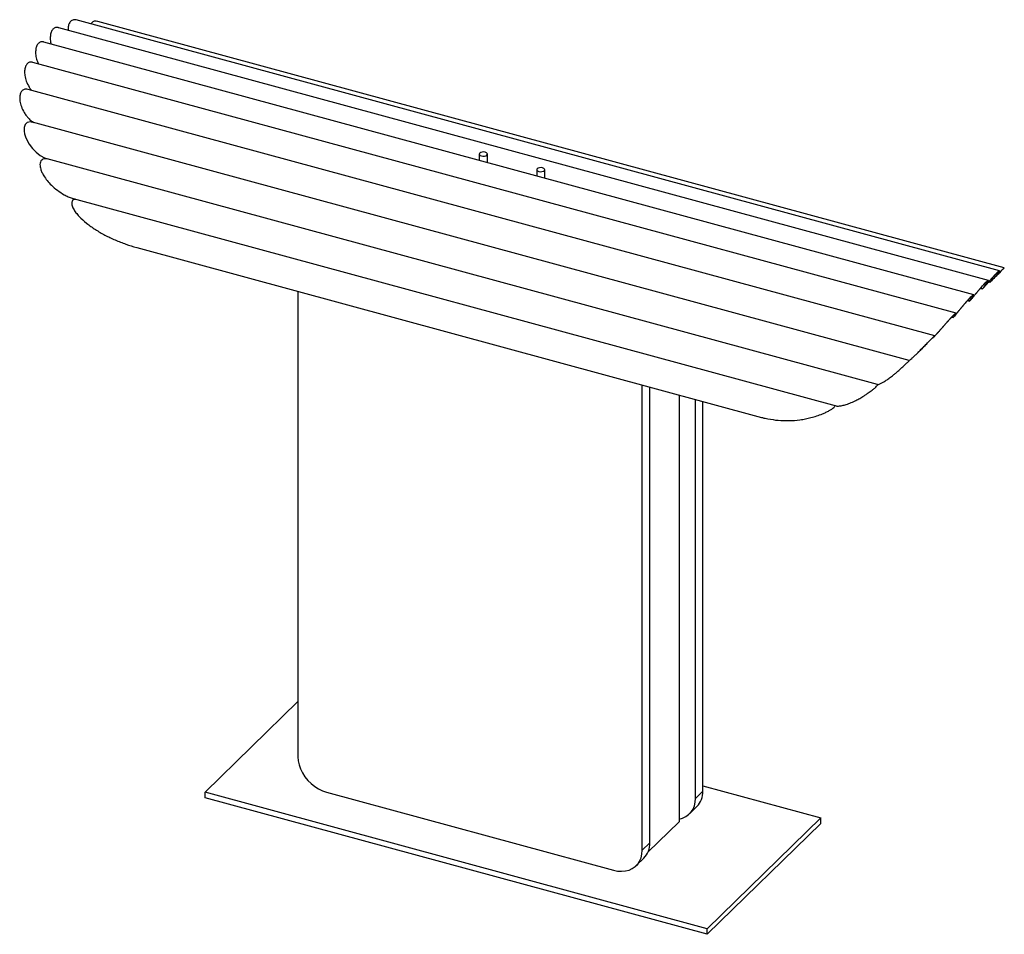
# Paper-space layout '_Trimétrica' of a CAD drawing. Header units: millimetres. Extents: x -609 to -2, y -524 to 40.
import ezdxf

# ---------------------------------------------------------------- set-up
doc = ezdxf.new("R2010")
doc.units = ezdxf.units.MM

psp = doc.layouts.new('_Trimétrica')

# ---------------------------------------------------------------- linework, layer by layer
at = {"color": 7, "linetype": 'Continuous', "lineweight": 25}
for p, q in [((-4.56, -114.71), (-573.64, 39.96)), ((-1.56, -112.86), (-560.47, 39.04)), ((-11.38, -120.56), (-584.51, 35.2)), ((-20.43, -129.39), (-593.58, 26.38)), ((-31.33, -140.81), (-600.39, 13.85)), ((-44.46, -154.74), (-603.37, -2.84)), ((-60.28, -170), (-600.7, -23.13)), ((-79.78, -184.8), (-591.6, -45.7)), ((-325.2, -42.71), (-325.2, -46.56)), ((-320.22, -47.91), (-320.21, -47.71)), ((-320.2, -47.68), (-320.2, -42.71)), ((-289.82, -52.32), (-289.82, -56.18)), ((-284.82, -57.29), (-284.82, -52.32)), ((-284.84, -57.53), (-284.83, -57.33)), ((-575.67, -70.09), (-105.25, -197.95)), ((-536.35, -100.36), (-151.19, -205.04)), ((-3.63, -115.16), (-3.41, -114.94)), ((-10.85, -121.11), (-10.01, -121.34)), ((-10.37, -121.69), (-10.01, -121.34)), ((-9.89, -121.23), (-10.21, -121.56)), ((-437.02, -127.35), (-437.02, -414.24)), ((-16.35, -125.53), (-15.09, -125.87)), ((-16.05, -125.18), (-14.79, -125.52)), ((-15.09, -125.87), (-14.79, -125.52)), ((-14.78, -125.59), (-15.09, -125.87)), ((-14.45, -125.22), (-14.78, -125.59)), ((-11.27, -121.59), (-10.95, -121.68)), ((-11.17, -121.48), (-10.37, -121.69)), ((-10.95, -121.68), (-10.79, -121.58)), ((-10.21, -121.56), (-10.37, -121.69)), ((-24.24, -133.05), (-23.01, -133.39)), ((-23.99, -132.77), (-22.78, -133.1)), ((-22.55, -132.93), (-23.01, -133.39)), ((-23.01, -133.39), (-22.78, -133.1)), ((-22.55, -132.93), (-22.31, -132.65)), ((-33.98, -143.26), (-33.12, -143.49)), ((-32.49, -142.84), (-33.12, -143.49)), ((-33.12, -143.49), (-32.9, -143.23)), ((-32.33, -142.64), (-32.49, -142.84)), ((-45.8, -156.01), (-45.57, -156.07)), ((-45.62, -155.85), (-45.41, -155.9)), ((-44.81, -155.31), (-45.57, -156.07)), ((-45.57, -156.07), (-45.41, -155.9)), ((-44.7, -155.19), (-44.81, -155.31)), ((-55.02, -165.32), (-54.76, -165.06)), ((-224.76, -471.92), (-224.76, -185.04)), ((-220.1, -467.37), (-220.1, -186.31)), ((-202.08, -191.21), (-202.08, -454.47)), ((-192, -440.07), (-192, -193.95)), ((-187.33, -435.51), (-187.33, -195.22)), ((-494.3, -436.2), (-437.02, -380.29)), ((-494.3, -439.62), (-494.3, -436.2)), ((-184.76, -520.32), (-494.3, -436.2)), ((-419.34, -436.19), (-242.45, -484.26)), ((-192, -440.07), (-187.33, -435.51)), ((-187.33, -432.27), (-114.75, -452)), ((-184.76, -523.75), (-494.3, -439.62)), ((-195.72, -449.57), (-191.05, -445.02)), ((-221.27, -473.2), (-202.08, -454.47)), ((-114.75, -452), (-184.76, -520.32)), ((-114.75, -455.43), (-114.75, -452)), ((-114.75, -455.43), (-184.76, -523.75)), ((-224.76, -471.92), (-220.1, -467.37)), ((-228.48, -481.43), (-223.82, -476.88)), ((-184.76, -523.75), (-184.76, -520.32))]:
    psp.add_line(p, q, dxfattribs=at)
at = {"color": 8, "linetype": 'Continuous', "lineweight": 25}
psp.add_line((-33.73, -143), (-32.9, -143.23), dxfattribs=at)
at = {"color": 7, "linetype": 'Continuous', "lineweight": 25, "flags": 128}
for points in [[(-600.73, -23.22), (-601.83, -22.92), (-603.88, -23.28), (-605.16, -24.51), (-605.77, -26.25), (-605.83, -28.48), (-605.54, -30.22), (-605, -32.03), (-603.99, -34.35), (-602.66, -36.63), (-600.72, -39.2), (-598.44, -41.55), (-596, -43.5), (-593.32, -45.04), (-591.6, -45.7), (-591.6, -45.7)], [(-320.49, -43.31), (-320.21, -42.83), (-320.31, -42.33), (-320.77, -41.88), (-321.53, -41.57), (-322.47, -41.42), (-323.44, -41.48), (-324.3, -41.72), (-324.91, -42.11), (-325.19, -42.59), (-325.09, -43.09), (-324.62, -43.53), (-323.87, -43.85), (-322.93, -43.99), (-321.96, -43.94), (-321.1, -43.7), (-320.49, -43.31)], [(-285.11, -52.92), (-284.83, -52.44), (-284.93, -51.94), (-285.4, -51.5), (-286.16, -51.18), (-287.09, -51.04), (-288.06, -51.09), (-288.92, -51.33), (-289.53, -51.72), (-289.81, -52.2), (-289.71, -52.7), (-289.25, -53.14), (-288.49, -53.46), (-287.55, -53.6), (-286.58, -53.55), (-285.73, -53.31), (-285.11, -52.92)], [(-437.02, -414.24), (-436.84, -416.73), (-436.31, -419.26), (-435.43, -421.79), (-434.22, -424.27), (-432.7, -426.64), (-430.92, -428.85), (-428.9, -430.87), (-426.68, -432.64), (-424.32, -434.14), (-421.85, -435.33), (-419.34, -436.19)], [(-242.45, -484.26), (-239.94, -484.77), (-237.47, -484.92), (-235.1, -484.71), (-232.89, -484.14), (-230.87, -483.22), (-229.08, -481.98), (-227.57, -480.43), (-226.36, -478.61), (-225.48, -476.56), (-224.94, -474.32), (-224.76, -471.92)]]:
    psp.add_lwpolyline(points, dxfattribs=at)
at = {"color": 7, "linetype": 'Continuous', "lineweight": 25}
for centre, radius, start, end in [((-200.39, -435.88), 13.06, 315.63816, 1.62759), ((-204.32, -440.67), 12.33, 280.43215, 2.82691), ((-233.16, -467.74), 13.06, 315.63816, 1.62759)]:
    psp.add_arc(centre, radius, start, end, dxfattribs=at)
for points, knots in [([(-573.64, 39.96), (-573.64, 39.96), (-574.07, 40.13), (-575.18, 40.17), (-576.78, 39.68), (-578.05, 38.02), (-578.73, 35.95), (-578.72, 34.35), (-578.72, 33.63)], [0, 0, 0, 0, 0.000215, 0.14742, 0.393996, 0.61221, 0.824858, 1, 1, 1, 1]), ([(-560.49, 38.97), (-561.05, 39.1), (-562.31, 39.38), (-563.79, 38.81), (-564.38, 37.85), (-564.6, 37.5)], [0, 0, 0, 0, 0.337231, 0.7624, 1, 1, 1, 1]), ([(-584.53, 35.13), (-584.65, 35.19), (-585.5, 35.58), (-586.92, 35.24), (-588.46, 34.02), (-589.42, 31.95), (-589.77, 29.32), (-589.68, 26.94), (-589.26, 25.55), (-589.14, 25.17)], [0, 0, 0, 0, 0.032986, 0.229924, 0.406793, 0.574096, 0.745328, 0.931524, 1, 1, 1, 1]), ([(-593.58, 26.36), (-593.64, 26.38), (-594.11, 26.56), (-595.24, 26.57), (-596.77, 25.99), (-598.03, 24.28), (-598.72, 21.94), (-598.8, 19.05), (-598.29, 15.89), (-597.43, 13.89), (-597.01, 12.93)], [0, 0, 0, 0, 0.014123, 0.105153, 0.260657, 0.401231, 0.539432, 0.685403, 0.847521, 1, 1, 1, 1]), ([(-600.39, 13.83), (-600.73, 13.91), (-601.46, 14.07), (-602.77, 13.88), (-604.13, 12.98), (-605.16, 11.07), (-605.61, 8.57), (-605.44, 5.54), (-604.53, 2.06), (-603.07, -0.87), (-601.85, -2.71), (-601.3, -3.32), (-601.21, -3.43)], [0, 0, 0, 0, 0.061251, 0.131768, 0.252212, 0.363177, 0.475316, 0.597041, 0.735451, 0.895893, 0.982183, 1, 1, 1, 1]), ([(-603.39, -2.94), (-603.87, -2.8), (-605.07, -2.47), (-606.68, -3.1), (-607.92, -4.63), (-608.53, -6.8), (-608.55, -9.51), (-607.86, -12.76), (-606.59, -15.73), (-605.09, -18.19), (-603.57, -20.16), (-601.79, -22), (-600.42, -22.93), (-599.76, -23.38)], [0, 0, 0, 0, 0.066695, 0.167812, 0.257479, 0.34411, 0.436827, 0.543085, 0.669596, 0.744491, 0.821082, 0.914286, 1, 1, 1, 1]), ([(-591.6, -45.7), (-592.24, -45.64), (-593.53, -45.52), (-595.01, -46.22), (-595.88, -47.52), (-596.16, -49.45), (-595.76, -51.69), (-594.84, -54.02), (-593.53, -56.43), (-591.61, -59.1), (-588.81, -62.16), (-585.32, -65.15), (-581.79, -67.49), (-578.71, -69.01), (-576.85, -69.82), (-575.84, -70.02), (-575.66, -70.05)], [0, 0, 0, 0, 0.059868, 0.12011, 0.174837, 0.227908, 0.306991, 0.365014, 0.424618, 0.51513, 0.608107, 0.727131, 0.849615, 0.916728, 0.984935, 1, 1, 1, 1]), ([(-573.94, -70.57), (-574.28, -70.6), (-575.11, -70.68), (-576.01, -71.31), (-576.55, -72.43), (-576.47, -74.21), (-575.52, -76.47), (-573.91, -78.88), (-571.29, -81.94), (-567.32, -85.51), (-561.91, -89.34), (-556.02, -92.74), (-549.76, -95.73), (-543.2, -98.27), (-538.7, -99.79), (-536.37, -100.35), (-536.35, -100.36)], [0, 0, 0, 0, 0.0222246, 0.0536412, 0.0822463, 0.1195041, 0.1773563, 0.2307575, 0.2854448, 0.3989753, 0.5150949, 0.6340676, 0.7539359, 0.8760967, 0.9989215, 1, 1, 1, 1]), ([(-14.6, -125.35), (-14.17, -124.86), (-13.73, -124.36), (-13.05, -123.58), (-12.82, -123.31), (-12.35, -122.78), (-12.11, -122.5), (-11.39, -121.68), (-10.92, -121.13), (-10.19, -120.32), (-9.95, -120.04), (-9.47, -119.5), (-9.23, -119.23), (-8.53, -118.46), (-8.08, -117.97), (-7.43, -117.27), (-7.22, -117.05), (-6.83, -116.64), (-6.64, -116.45), (-6.27, -116.09), (-6.1, -115.92), (-5.78, -115.61), (-5.63, -115.48), (-5.36, -115.24), (-5.24, -115.13), (-5.02, -114.96), (-4.93, -114.89), (-4.68, -114.73), (-4.58, -114.69), (-4.5, -114.73), (-4.49, -114.75), (-4.5, -114.83), (-4.52, -114.89), (-4.6, -115.09), (-4.71, -115.28), (-5.02, -115.75), (-5.22, -116.02), (-5.59, -116.49), (-5.72, -116.65), (-6, -116.99), (-6.15, -117.17), (-6.62, -117.72), (-6.97, -118.12), (-7.73, -118.96), (-8.13, -119.4), (-8.99, -120.3), (-9.45, -120.77), (-9.92, -121.26)], [0, 0, 0, 0, 0.0625, 0.0625, 0.09375, 0.09375, 0.125, 0.125, 0.1875, 0.1875, 0.21875, 0.21875, 0.25, 0.25, 0.3125, 0.3125, 0.34375, 0.34375, 0.375, 0.375, 0.40625, 0.40625, 0.4375, 0.4375, 0.46875, 0.46875, 0.5, 0.5, 0.5625, 0.5625, 0.59375, 0.59375, 0.625, 0.625, 0.6875, 0.6875, 0.75, 0.75, 0.78125, 0.78125, 0.8125, 0.8125, 0.875, 0.875, 0.9375, 0.9375, 1, 1, 1, 1]), ([(-10.01, -121.34), (-9.56, -120.88), (-9.13, -120.43), (-8.32, -119.57), (-7.94, -119.16), (-7.4, -118.57), (-7.23, -118.37), (-6.9, -118), (-6.74, -117.81), (-6.29, -117.29), (-6.03, -116.97), (-5.57, -116.39), (-5.37, -116.12), (-5.07, -115.68), (-4.97, -115.5), (-4.88, -115.31), (-4.86, -115.25), (-4.85, -115.17), (-4.86, -115.15), (-4.93, -115.11), (-5.02, -115.15), (-5.32, -115.34), (-5.52, -115.5), (-5.9, -115.84), (-6.04, -115.96), (-6.34, -116.25), (-6.5, -116.41), (-6.85, -116.75), (-7.03, -116.93), (-7.4, -117.32), (-7.6, -117.53), (-8.22, -118.18), (-8.65, -118.65), (-9.32, -119.4), (-9.55, -119.65), (-10.01, -120.16), (-10.23, -120.42), (-10.69, -120.94), (-10.93, -121.2), (-11.39, -121.73), (-11.62, -121.99), (-12.3, -122.76), (-12.74, -123.27), (-13.62, -124.27), (-14.04, -124.75), (-14.45, -125.22)], [0, 0, 0, 0, 0.0625, 0.0625, 0.125, 0.125, 0.15625, 0.15625, 0.1875, 0.1875, 0.25, 0.25, 0.3125, 0.3125, 0.375, 0.375, 0.40625, 0.40625, 0.4375, 0.4375, 0.5, 0.5, 0.5625, 0.5625, 0.59375, 0.59375, 0.625, 0.625, 0.65625, 0.65625, 0.6875, 0.6875, 0.75, 0.75, 0.78125, 0.78125, 0.8125, 0.8125, 0.84375, 0.84375, 0.875, 0.875, 0.9375, 0.9375, 1, 1, 1, 1]), ([(-9.92, -121.26), (-9.06, -120.38), (-7.48, -118.76), (-5.17, -116.36), (-3.33, -114.49), (-2.12, -113.34), (-1.55, -112.85), (-1.57, -112.92), (-1.58, -112.94)], [0, 0, 0, 0, 0.223145, 0.411556, 0.600848, 0.768705, 0.93088, 1, 1, 1, 1]), ([(-1.96, -113.34), (-1.99, -113.35), (-2.08, -113.37), (-3.02, -114.24), (-4.46, -115.67), (-6.19, -117.44), (-8.06, -119.37), (-9.29, -120.62), (-9.89, -121.23)], [0, 0, 0, 0, 0.146434, 0.331848, 0.497636, 0.659704, 0.83487, 1, 1, 1, 1]), ([(-7.06, -118.33), (-6.58, -117.91), (-5.6, -117.02), (-4.44, -115.95), (-3.86, -115.38), (-3.63, -115.16)], [0, 0, 0, 0, 0.357686, 0.742828, 1, 1, 1, 1]), ([(-22.53, -132.86), (-22.17, -132.42), (-21.79, -131.97), (-21.01, -131.02), (-20.6, -130.52), (-19.96, -129.74), (-19.74, -129.48), (-19.3, -128.94), (-19.07, -128.67), (-18.4, -127.86), (-17.95, -127.32), (-17.02, -126.22), (-16.56, -125.68), (-15.88, -124.9), (-15.66, -124.65), (-15.22, -124.15), (-15, -123.9), (-14.36, -123.19), (-13.96, -122.77), (-13.41, -122.2), (-13.23, -122.02), (-12.89, -121.69), (-12.73, -121.54), (-12.44, -121.27), (-12.31, -121.16), (-12.06, -120.95), (-11.95, -120.86), (-11.65, -120.66), (-11.5, -120.58), (-11.31, -120.56), (-11.27, -120.61), (-11.29, -120.77), (-11.3, -120.83), (-11.36, -120.99), (-11.4, -121.08), (-11.56, -121.39), (-11.71, -121.64), (-12.1, -122.22), (-12.33, -122.55), (-12.73, -123.08), (-12.87, -123.26), (-13.17, -123.65), (-13.34, -123.85), (-13.84, -124.46), (-14.2, -124.89), (-14.6, -125.35)], [0, 0, 0, 0, 0.0625, 0.0625, 0.125, 0.125, 0.15625, 0.15625, 0.1875, 0.1875, 0.25, 0.25, 0.3125, 0.3125, 0.34375, 0.34375, 0.375, 0.375, 0.4375, 0.4375, 0.46875, 0.46875, 0.5, 0.5, 0.53125, 0.53125, 0.5625, 0.5625, 0.625, 0.625, 0.6875, 0.6875, 0.71875, 0.71875, 0.75, 0.75, 0.8125, 0.8125, 0.875, 0.875, 0.90625, 0.90625, 0.9375, 0.9375, 1, 1, 1, 1]), ([(-14.79, -125.52), (-14.41, -125.09), (-14.07, -124.69), (-13.44, -123.92), (-13.16, -123.56), (-12.77, -123.05), (-12.65, -122.89), (-12.43, -122.58), (-12.33, -122.44), (-12.05, -122.03), (-11.91, -121.79), (-11.7, -121.4), (-11.64, -121.24), (-11.62, -121.04), (-11.65, -120.99), (-11.82, -121), (-11.96, -121.07), (-12.23, -121.26), (-12.33, -121.34), (-12.56, -121.53), (-12.69, -121.64), (-13.1, -122.01), (-13.42, -122.32), (-14.12, -123.04), (-14.5, -123.44), (-15.11, -124.11), (-15.31, -124.34), (-15.74, -124.81), (-15.95, -125.05), (-16.38, -125.55), (-16.6, -125.8), (-17.04, -126.31), (-17.26, -126.57), (-17.92, -127.35), (-18.35, -127.87), (-19, -128.65), (-19.21, -128.9), (-19.63, -129.41), (-19.84, -129.66), (-20.45, -130.4), (-20.85, -130.88), (-21.61, -131.8), (-21.97, -132.23), (-22.31, -132.65)], [0, 0, 0, 0, 0.0625, 0.0625, 0.125, 0.125, 0.15625, 0.15625, 0.1875, 0.1875, 0.25, 0.25, 0.3125, 0.3125, 0.375, 0.375, 0.4375, 0.4375, 0.46875, 0.46875, 0.5, 0.5, 0.5625, 0.5625, 0.625, 0.625, 0.65625, 0.65625, 0.6875, 0.6875, 0.71875, 0.71875, 0.75, 0.75, 0.8125, 0.8125, 0.84375, 0.84375, 0.875, 0.875, 0.9375, 0.9375, 1, 1, 1, 1]), ([(-32.6, -142.92), (-32.29, -142.55), (-31.96, -142.15), (-31.25, -141.29), (-30.88, -140.84), (-30.28, -140.12), (-30.08, -139.88), (-29.67, -139.38), (-29.46, -139.12), (-28.82, -138.35), (-28.39, -137.82), (-27.49, -136.74), (-27.02, -136.19), (-26.11, -135.09), (-25.65, -134.56), (-24.96, -133.76), (-24.73, -133.51), (-24.29, -133.01), (-24.08, -132.76), (-23.65, -132.3), (-23.45, -132.07), (-23.04, -131.64), (-22.85, -131.43), (-22.29, -130.86), (-21.95, -130.53), (-21.36, -129.98), (-21.11, -129.78), (-20.81, -129.56), (-20.72, -129.51), (-20.57, -129.43), (-20.51, -129.41), (-20.41, -129.39), (-20.38, -129.4), (-20.33, -129.45), (-20.32, -129.48), (-20.33, -129.64), (-20.39, -129.79), (-20.54, -130.1), (-20.61, -130.22), (-20.76, -130.46), (-20.84, -130.6), (-21.12, -131.03), (-21.36, -131.35), (-21.89, -132.06), (-22.19, -132.45), (-22.53, -132.86)], [0, 0, 0, 0, 0.0625, 0.0625, 0.125, 0.125, 0.15625, 0.15625, 0.1875, 0.1875, 0.25, 0.25, 0.3125, 0.3125, 0.375, 0.375, 0.40625, 0.40625, 0.4375, 0.4375, 0.46875, 0.46875, 0.5, 0.5, 0.5625, 0.5625, 0.625, 0.625, 0.65625, 0.65625, 0.6875, 0.6875, 0.71875, 0.71875, 0.75, 0.75, 0.8125, 0.8125, 0.84375, 0.84375, 0.875, 0.875, 0.9375, 0.9375, 1, 1, 1, 1]), ([(-22.78, -133.1), (-22.46, -132.71), (-22.17, -132.35), (-21.67, -131.69), (-21.45, -131.38), (-21.18, -130.97), (-21.1, -130.85), (-20.95, -130.61), (-20.89, -130.5), (-20.74, -130.21), (-20.69, -130.06), (-20.67, -129.86), (-20.7, -129.81), (-20.83, -129.83), (-20.89, -129.85), (-21.02, -129.92), (-21.11, -129.97), (-21.38, -130.16), (-21.61, -130.35), (-22.03, -130.73), (-22.18, -130.87), (-22.5, -131.18), (-22.66, -131.35), (-23.01, -131.71), (-23.2, -131.9), (-23.58, -132.31), (-23.78, -132.52), (-24.38, -133.19), (-24.8, -133.66), (-25.68, -134.66), (-26.11, -135.18), (-26.77, -135.95), (-26.99, -136.21), (-27.43, -136.74), (-27.65, -137), (-28.29, -137.77), (-28.71, -138.27), (-29.53, -139.27), (-29.92, -139.74), (-30.48, -140.42), (-30.67, -140.64), (-31.03, -141.08), (-31.2, -141.29), (-31.71, -141.91), (-32.03, -142.29), (-32.33, -142.64)], [0, 0, 0, 0, 0.0625, 0.0625, 0.125, 0.125, 0.15625, 0.15625, 0.1875, 0.1875, 0.25, 0.25, 0.3125, 0.3125, 0.34375, 0.34375, 0.375, 0.375, 0.4375, 0.4375, 0.46875, 0.46875, 0.5, 0.5, 0.53125, 0.53125, 0.5625, 0.5625, 0.625, 0.625, 0.6875, 0.6875, 0.71875, 0.71875, 0.75, 0.75, 0.8125, 0.8125, 0.875, 0.875, 0.90625, 0.90625, 0.9375, 0.9375, 1, 1, 1, 1]), ([(-45.04, -155.53), (-44.78, -155.26), (-44.49, -154.95), (-43.87, -154.27), (-43.53, -153.9), (-42.98, -153.29), (-42.79, -153.08), (-42.4, -152.65), (-42.2, -152.42), (-41.6, -151.74), (-41.18, -151.26), (-40.3, -150.26), (-39.83, -149.73), (-38.9, -148.66), (-38.43, -148.12), (-37.71, -147.29), (-37.46, -147.01), (-36.98, -146.46), (-36.74, -146.19), (-36.03, -145.39), (-35.56, -144.87), (-34.64, -143.87), (-34.21, -143.41), (-33.61, -142.79), (-33.42, -142.59), (-33.05, -142.22), (-32.88, -142.05), (-32.56, -141.75), (-32.41, -141.61), (-32.13, -141.36), (-32.01, -141.26), (-31.68, -140.99), (-31.51, -140.88), (-31.35, -140.82), (-31.31, -140.81), (-31.26, -140.83), (-31.25, -140.86), (-31.25, -140.94), (-31.27, -140.99), (-31.32, -141.13), (-31.36, -141.21), (-31.52, -141.49), (-31.68, -141.72), (-32.08, -142.27), (-32.32, -142.58), (-32.6, -142.92)], [0, 0, 0, 0, 0.0625, 0.0625, 0.125, 0.125, 0.15625, 0.15625, 0.1875, 0.1875, 0.25, 0.25, 0.3125, 0.3125, 0.375, 0.375, 0.40625, 0.40625, 0.4375, 0.4375, 0.5, 0.5, 0.5625, 0.5625, 0.59375, 0.59375, 0.625, 0.625, 0.65625, 0.65625, 0.6875, 0.6875, 0.75, 0.75, 0.78125, 0.78125, 0.8125, 0.8125, 0.84375, 0.84375, 0.875, 0.875, 0.9375, 0.9375, 1, 1, 1, 1]), ([(-32.9, -143.23), (-32.64, -142.9), (-32.41, -142.61), (-32.13, -142.23), (-32.04, -142.11), (-31.89, -141.89), (-31.83, -141.79), (-31.67, -141.53), (-31.62, -141.4), (-31.6, -141.24), (-31.65, -141.22), (-31.85, -141.3), (-31.99, -141.4), (-32.3, -141.64), (-32.42, -141.74), (-32.67, -141.97), (-32.81, -142.09), (-33.11, -142.38), (-33.28, -142.54), (-33.62, -142.88), (-33.8, -143.07), (-34.18, -143.46), (-34.38, -143.67), (-34.79, -144.1), (-35, -144.33), (-35.65, -145.04), (-36.1, -145.53), (-36.78, -146.3), (-37.02, -146.56), (-37.47, -147.08), (-37.7, -147.34), (-38.39, -148.12), (-38.85, -148.65), (-39.74, -149.66), (-40.17, -150.16), (-40.81, -150.88), (-41.01, -151.11), (-41.42, -151.57), (-41.62, -151.8), (-42.19, -152.45), (-42.56, -152.86), (-43.26, -153.63), (-43.58, -153.99), (-44.18, -154.64), (-44.46, -154.93), (-44.7, -155.19)], [0, 0, 0, 0, 0.0625, 0.0625, 0.09375, 0.09375, 0.125, 0.125, 0.1875, 0.1875, 0.25, 0.25, 0.3125, 0.3125, 0.34375, 0.34375, 0.375, 0.375, 0.40625, 0.40625, 0.4375, 0.4375, 0.46875, 0.46875, 0.5, 0.5, 0.5625, 0.5625, 0.59375, 0.59375, 0.625, 0.625, 0.6875, 0.6875, 0.75, 0.75, 0.78125, 0.78125, 0.8125, 0.8125, 0.875, 0.875, 0.9375, 0.9375, 1, 1, 1, 1]), ([(-60.45, -170.07), (-60.2, -169.9), (-59.71, -169.56), (-58.66, -168.69), (-57.41, -167.59), (-55.97, -166.24), (-54.31, -164.63), (-52.3, -162.6), (-50.07, -160.3), (-47.83, -157.99), (-46.07, -156.21), (-44.94, -155.14), (-44.43, -154.71), (-44.47, -154.79), (-44.48, -154.81)], [0, 0, 0, 0, 0.077299, 0.156805, 0.235552, 0.316253, 0.400694, 0.488253, 0.603523, 0.701129, 0.799153, 0.88699, 0.972936, 1, 1, 1, 1]), ([(-44.89, -155.24), (-44.9, -155.23), (-44.94, -155.21), (-45.8, -156), (-47.2, -157.38), (-48.91, -159.13), (-50.88, -161.15), (-52.92, -163.25), (-54.17, -164.48), (-54.77, -165.06)], [0, 0, 0, 0, 0.104847, 0.263493, 0.403914, 0.539486, 0.684753, 0.85154, 1, 1, 1, 1]), ([(-79.78, -184.8), (-79.59, -184.8), (-79.2, -184.79), (-78.14, -184.38), (-76.7, -183.66), (-74.87, -182.54), (-72.8, -181.1), (-70.78, -179.57), (-68.9, -178.05), (-66.95, -176.4), (-64.82, -174.51), (-62.74, -172.58), (-61.24, -171.15), (-60.42, -170.3), (-60.17, -169.99), (-60.28, -170.03), (-60.29, -170.03)], [0, 0, 0, 0, 0.066233, 0.134575, 0.22064, 0.309175, 0.396167, 0.485849, 0.544883, 0.60532, 0.697693, 0.773249, 0.849141, 0.917444, 0.986858, 1, 1, 1, 1]), ([(-105.24, -197.94), (-105.23, -197.95), (-105.01, -198.07), (-103.96, -198.08), (-102.18, -197.93), (-99.63, -197.31), (-96.78, -196.31), (-93.92, -195.05), (-91.26, -193.67), (-89.1, -192.41), (-87.14, -191.17), (-85.18, -189.84), (-83.18, -188.37), (-81.38, -186.89), (-80.24, -185.79), (-79.71, -185.09), (-79.76, -184.9), (-79.78, -184.8)], [0, 0, 0, 0, 0.003049, 0.06368, 0.160497, 0.257473, 0.362108, 0.466673, 0.53855, 0.610334, 0.661081, 0.711748, 0.783153, 0.840675, 0.898455, 0.950885, 1, 1, 1, 1]), ([(-151.19, -205.05), (-151.01, -205.11), (-149.77, -205.48), (-146.33, -206.14), (-141.03, -206.96), (-134.43, -207.17), (-128.77, -206.74), (-124.18, -206), (-120.74, -205.23), (-117.21, -204.21), (-114.1, -203.07), (-111.52, -201.93), (-109.6, -200.96), (-107.9, -199.93), (-106.62, -198.97), (-105.94, -198.2), (-105.83, -197.8), (-105.86, -197.63), (-105.87, -197.61)], [0, 0, 0, 0, 0.0133422, 0.0913716, 0.2350733, 0.3790092, 0.5224431, 0.5902413, 0.6580062, 0.7264236, 0.7946358, 0.8328922, 0.870989, 0.9038884, 0.9370498, 0.9670209, 0.9950358, 1, 1, 1, 1])]:
    psp.add_open_spline(points, degree=3, knots=knots, dxfattribs=at)

doc.saveas('drawing.dxf')
